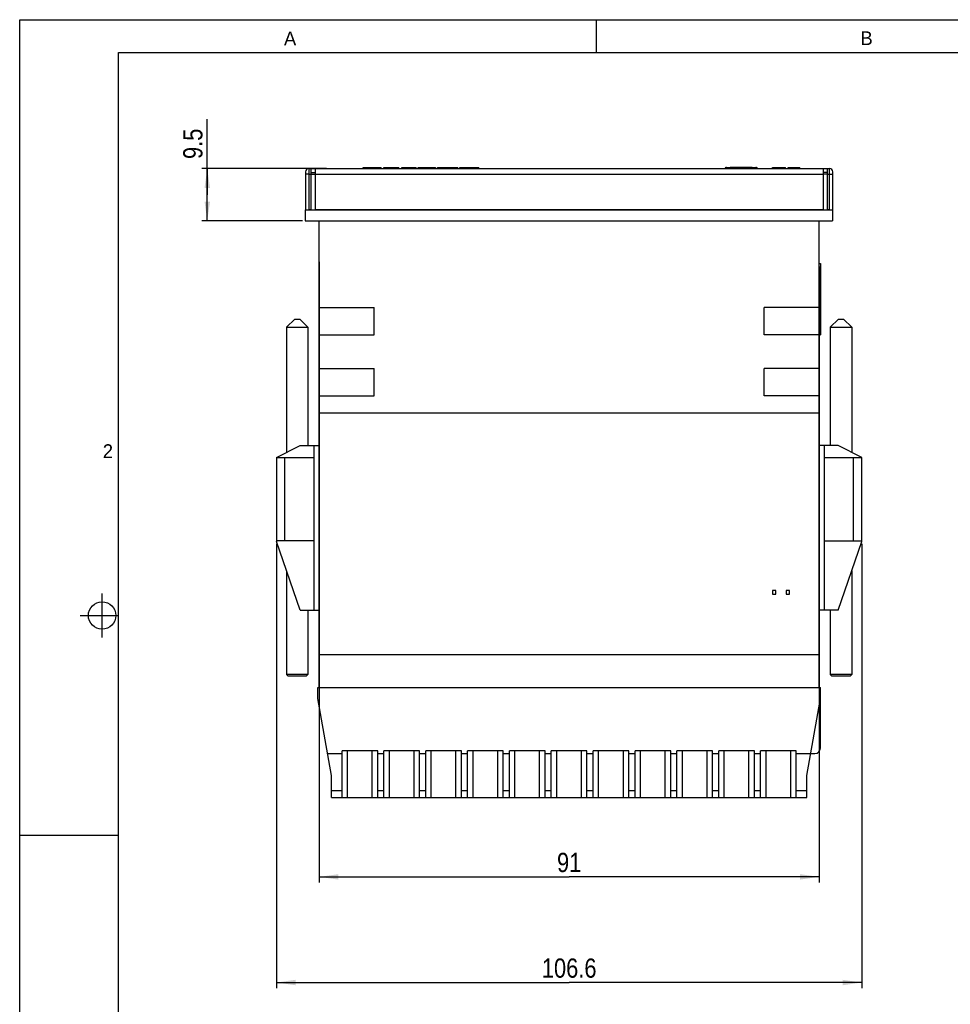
# Model space of a CAD drawing. Header units: millimetres. Extents: x 0 to 420, y 0 to 297.
# Tile 2 of 9: x 0 to 169, y 118 to 297. Entities that reach past the tile are written whole.
import ezdxf

# ---------------------------------------------------------------- set-up
doc = ezdxf.new("R2010")
doc.units = ezdxf.units.MM
doc.header["$LTSCALE"] = 23.1
doc.layers.get('0').update_dxf_attribs({"linetype": 'CONTINUOUS'})
doc.layers.add('3_ALL_AXES', color=7, linetype='CONTINUOUS')
doc.styles.get("Standard").update_dxf_attribs({"font": 'txt', "width": 0.85})
doc.styles.add('TEXTSTYLE_2', font='trium.ttf')
doc.dimstyles.new('DIMSTYLE_1', dxfattribs={"dimtxt": 3.5, "dimasz": 3.5, "dimexe": 1, "dimexo": 0.5, "dimgap": 0.875, "dimtad": 1, "dimdec": 4, "dimdsep": 46, "dimtxsty": 'STANDARD', "dimblk": '_FILLED', "dimblk1": '_FILLED', "dimblk2": '_FILLED', "dimcen": 0.09, "dimadec": 4, "dimazin": 2, "dimtp": 0.15, "dimtm": 0.15, "dimtfac": 1, "dimtdec": 4, "dimtofl": 0, "dimtmove": 0, "dimatfit": 3, "dimldrblk": '_FILLED', "dimfxl": 1, "dimtolj": 1, "dimarcsym": 0})
doc.dimstyles.new('DIMSTYLE_2', dxfattribs={"dimtxt": 3.5, "dimasz": 3.5, "dimexe": 1, "dimexo": 0.5, "dimgap": 0.875, "dimtad": 1, "dimdec": 4, "dimdsep": 46, "dimtxsty": 'STANDARD', "dimblk": '_FILLED', "dimblk1": '_FILLED', "dimblk2": '_FILLED', "dimcen": 0.09, "dimadec": 4, "dimazin": 2, "dimtp": 0.1, "dimtm": 0.1, "dimtfac": 1, "dimtdec": 4, "dimtofl": 0, "dimtmove": 0, "dimatfit": 3, "dimldrblk": '_FILLED', "dimfxl": 1, "dimtolj": 1, "dimarcsym": 0})

# ---------------------------------------------------------------- blocks, each defined once
blk = doc.blocks.new('_FILLED')
at = {"color": 0, "linetype": 'BYBLOCK'}
blk.add_solid([(0, 0), (-1, 0.143), (-1, -0.143)], dxfattribs=at)
blk = doc.blocks.new('*D2')
at = {"color": 2, "linetype": 'CONTINUOUS'}
for p, q in [((46.74, 201.58), (46.74, 120.67)), ((153.34, 201.58), (153.34, 120.67)), ((46.74, 121.67), (100.04, 121.67)), ((153.34, 121.67), (100.04, 121.67))]:
    blk.add_line(p, q, dxfattribs=at)
at = {"color": 2, "linetype": 'CONTINUOUS', "xscale": 3.5, "yscale": 3.5, "zscale": 3.5, "rotation": 180}
blk.add_blockref('_FILLED', (46.74, 121.67), dxfattribs=at)
at = {"color": 2, "linetype": 'CONTINUOUS', "xscale": 3.5, "yscale": 3.5, "zscale": 3.5}
blk.add_blockref('_FILLED', (153.34, 121.67), dxfattribs=at)
at = {"color": 2, "linetype": 'CONTINUOUS', "insert": (100.04, 126.05), "char_height": 3.5, "width": 18.375, "attachment_point": 2, "line_spacing_factor": 0.9}
blk.add_mtext('106.6', dxfattribs=at)
blk = doc.blocks.new('*D3')
at = {"color": 2, "linetype": 'CONTINUOUS'}
for p, q in [((34.15, 265.13), (34.15, 278.88)), ((55.84, 269.88), (33.15, 269.88)), ((34.15, 269.88), (34.15, 265.13)), ((34.15, 260.38), (34.15, 265.13)), ((51.49, 260.38), (33.15, 260.38))]:
    blk.add_line(p, q, dxfattribs=at)
at = {"color": 2, "linetype": 'CONTINUOUS', "xscale": 3.5, "yscale": 3.5, "zscale": 3.5}
for p, rotation in [((34.15, 269.88), 90), ((34.15, 260.38), 270)]:
    blk.add_blockref('_FILLED', p, dxfattribs=dict(at, rotation=rotation))
at = {"color": 2, "linetype": 'CONTINUOUS', "insert": (29.77, 271.63), "char_height": 3.5, "width": 10.875, "attachment_point": 1, "rotation": 90, "line_spacing_factor": 0.9}
blk.add_mtext('9.5', dxfattribs=at)
blk = doc.blocks.new('*D4')
at = {"color": 2, "linetype": 'CONTINUOUS'}
for p, q in [((54.54, 252.88), (54.54, 139.91)), ((145.54, 252.08), (145.54, 139.91)), ((54.54, 140.91), (100.04, 140.91)), ((145.54, 140.91), (100.04, 140.91))]:
    blk.add_line(p, q, dxfattribs=at)
at = {"color": 2, "linetype": 'CONTINUOUS', "xscale": 3.5, "yscale": 3.5, "zscale": 3.5, "rotation": 180}
blk.add_blockref('_FILLED', (54.54, 140.91), dxfattribs=at)
at = {"color": 2, "linetype": 'CONTINUOUS', "xscale": 3.5, "yscale": 3.5, "zscale": 3.5}
blk.add_blockref('_FILLED', (145.54, 140.91), dxfattribs=at)
at = {"color": 2, "linetype": 'CONTINUOUS', "insert": (100.04, 145.29), "char_height": 3.5, "width": 7.125, "attachment_point": 2, "line_spacing_factor": 0.9}
blk.add_mtext('91', dxfattribs=at)

msp = doc.modelspace()

# ---------------------------------------------------------------- linework, layer by layer
at = {"color": 2, "linetype": 'CONTINUOUS'}
for p, q in [((0, 0), (0, 297)), ((0, 297), (420, 297)), ((105, 291), (105, 297)), ((15, 184.5), (15, 192.5)), ((11, 188.5), (18, 188.5)), ((0, 148.5), (18, 148.5))]:
    msp.add_line(p, q, dxfattribs=at)
at = {"color": 7, "linetype": 'CONTINUOUS'}
for p, q in [((18, 6), (18, 291)), ((18, 291), (414, 291)), ((52.03608, 269.28449), (52.03608, 262.38449)), ((62.53608, 269.88449), (62.53608, 270.08449)), ((62.53608, 270.08449), (65.80483, 270.08449)), ((65.80483, 269.88449), (65.80483, 270.08449)), ((66.26733, 269.88449), (66.26733, 270.08449)), ((66.26733, 270.08449), (69.034, 270.08449)), ((69.034, 269.88449), (69.034, 270.08449)), ((69.57358, 269.88449), (69.57358, 270.08449)), ((69.57358, 270.08449), (72.20691, 270.08449)), ((70.34025, 269.88449), (70.34025, 270.08449)), ((72.09858, 269.88449), (72.09858, 270.08449)), ((72.20691, 269.88449), (72.20691, 270.08449)), ((72.57566, 269.88449), (72.57566, 270.08449)), ((72.57566, 270.08449), (75.67566, 270.08449)), ((73.34233, 269.88449), (73.34233, 270.08449)), ((74.9215, 269.88449), (74.9215, 270.08449)), ((75.67566, 269.88449), (75.67566, 270.08449)), ((76.059, 269.88449), (76.059, 270.08449)), ((76.059, 270.08449), (79.76316, 270.08449)), ((76.9465, 269.88449), (76.9465, 270.08449)), ((77.16525, 269.88449), (77.16525, 270.08449)), ((78.67566, 269.88449), (78.67566, 270.08449)), ((78.88816, 269.88449), (78.88816, 270.08449)), ((79.76316, 269.88449), (79.76316, 270.08449)), ((80.15066, 269.88449), (80.15066, 270.08449)), ((80.15066, 270.08449), (83.584, 270.08449)), ((80.91733, 269.88449), (80.91733, 270.08449)), ((82.4215, 269.88449), (82.4215, 270.08449)), ((83.584, 269.88449), (83.584, 270.08449)), ((128.68034, 270.08449), (134.0316, 270.08449)), ((129.37608, 270.08449), (129.37608, 270.12449)), ((129.37608, 270.12449), (130.31139, 270.12449)), ((130.32283, 270.08449), (130.32283, 270.12449)), ((130.32283, 270.12449), (133.33608, 270.12449)), ((130.77283, 270.08449), (130.77283, 270.12449)), ((132.72283, 270.08449), (132.72283, 270.12449)), ((133.02283, 270.08449), (133.02283, 270.12449)), ((133.33608, 270.08449), (133.33608, 270.12449)), ((137.03608, 269.88449), (137.03608, 270.08449)), ((137.03608, 270.08449), (139.41703, 270.08449)), ((138.46465, 269.88449), (138.46465, 270.08449)), ((138.82179, 269.88449), (138.82179, 270.08449)), ((139.41703, 269.88449), (139.41703, 270.08449)), ((139.89322, 269.88449), (139.89322, 270.08449)), ((139.89322, 270.08449), (142.03608, 270.08449)), ((139.95275, 269.88449), (139.95275, 270.08449)), ((140.01227, 269.88449), (140.01227, 270.08449)), ((140.13132, 269.88449), (140.13132, 270.08449)), ((140.30989, 269.88449), (140.30989, 270.08449)), ((140.60751, 269.88449), (140.60751, 270.08449)), ((140.96465, 269.88449), (140.96465, 270.08449)), ((141.32179, 269.88449), (141.32179, 270.08449)), ((141.61941, 269.88449), (141.61941, 270.08449)), ((141.79798, 269.88449), (141.79798, 270.08449)), ((141.91703, 269.88449), (141.91703, 270.08449)), ((141.97656, 269.88449), (141.97656, 270.08449)), ((142.03608, 269.88449), (142.03608, 270.08449)), ((148.03608, 262.38449), (148.03608, 269.28449)), ((51.98608, 262.38449), (51.98608, 260.38449)), ((51.98608, 262.38449), (148.03608, 262.38449)), ((147.98608, 262.38449), (147.98608, 260.38449)), ((51.98608, 260.38449), (147.98608, 260.38449)), ((54.53608, 175.38449), (54.53608, 260.38449)), ((145.53608, 175.38449), (145.53608, 260.38449)), ((54.53608, 244.58449), (64.53608, 244.58449)), ((64.53608, 239.58449), (64.53608, 244.58449)), ((145.53608, 244.58449), (135.53608, 244.58449)), ((135.53608, 239.58449), (135.53608, 244.58449)), ((50.0861, 242.48449), (48.58608, 240.98442)), ((50.08612, 242.48449), (50.98604, 242.48449)), ((50.98606, 242.48449), (52.48608, 240.98442)), ((149.0861, 242.48449), (147.58608, 240.98442)), ((149.08612, 242.48449), (149.98604, 242.48449)), ((149.98606, 242.48449), (151.48608, 240.98442)), ((48.58608, 240.98449), (52.48608, 240.98449)), ((48.58608, 240.98441), (48.58608, 218.231)), ((52.48608, 240.98441), (52.48608, 219.48449)), ((147.58608, 240.98449), (151.48608, 240.98449)), ((147.58608, 240.98441), (147.58608, 219.48449)), ((151.48608, 240.98441), (151.48608, 218.231)), ((54.53608, 239.58449), (64.53608, 239.58449)), ((145.53608, 239.58449), (135.53608, 239.58449)), ((54.53608, 233.48449), (64.53608, 233.48449)), ((64.53608, 228.48449), (64.53608, 233.48449)), ((145.53608, 233.48449), (135.53608, 233.48449)), ((135.53608, 228.48449), (135.53608, 233.48449)), ((54.53608, 228.48449), (64.53608, 228.48449)), ((145.53608, 228.48449), (135.53608, 228.48449)), ((54.53608, 225.38449), (145.53608, 225.38449)), ((46.73608, 217.28449), (51.03608, 219.48449)), ((51.03608, 219.48449), (54.53608, 219.48449)), ((53.53608, 219.48449), (53.53608, 189.48449)), ((149.03608, 219.48449), (145.53608, 219.48449)), ((146.53608, 189.48449), (146.53608, 219.48449)), ((153.33608, 217.28449), (149.03608, 219.48449)), ((46.73608, 217.28449), (46.73608, 202.08449)), ((46.73608, 217.28449), (53.53608, 217.28449)), ((146.53608, 217.28449), (153.33608, 217.28449)), ((153.33608, 202.08449), (153.33608, 217.28449)), ((53.53608, 202.08449), (46.73608, 202.08449)), ((51.03608, 189.48449), (46.76288, 202.00597)), ((146.53608, 202.08449), (153.33608, 202.08449)), ((149.03608, 189.48449), (153.30928, 202.00597)), ((48.58608, 196.66356), (48.58608, 177.78458)), ((151.48608, 196.66356), (151.48608, 177.78458)), ((137.03594, 193.03452), (137.03593, 192.41452)), ((137.03593, 192.41452), (137.65593, 192.41451)), ((137.65594, 193.03451), (137.03594, 193.03452)), ((137.65593, 192.41451), (137.65594, 193.03451)), ((139.53594, 193.03449), (139.53593, 192.41449)), ((139.53593, 192.41449), (140.15593, 192.41449)), ((140.15594, 193.03449), (139.53594, 193.03449)), ((140.15593, 192.41449), (140.15594, 193.03449)), ((51.03608, 189.48449), (54.53608, 189.48449)), ((52.48608, 189.48449), (52.48608, 177.78458)), ((149.03608, 189.48449), (145.53608, 189.48449)), ((147.58608, 189.48449), (147.58608, 177.78458)), ((54.53608, 181.38449), (145.53608, 181.38449)), ((48.88616, 177.48449), (48.58608, 177.78458)), ((52.48608, 177.78449), (48.58608, 177.78449)), ((52.186, 177.48449), (52.48608, 177.78458)), ((147.88616, 177.48449), (147.58608, 177.78458)), ((151.48608, 177.78449), (147.58608, 177.78449)), ((151.186, 177.48449), (151.48608, 177.78458)), ((52.18593, 177.48449), (48.88623, 177.48449)), ((151.18593, 177.48449), (147.88623, 177.48449)), ((54.28608, 173.38449), (54.28608, 175.38449)), ((54.28608, 175.38449), (145.78608, 175.38449)), ((145.78608, 164.38449), (145.78608, 175.38449)), ((56.78608, 159.38449), (54.28608, 173.38449)), ((143.28608, 159.38449), (145.78608, 173.38449)), ((56.07179, 163.38449), (58.68608, 163.38449)), ((65.18608, 163.88449), (58.68608, 163.88449)), ((58.68608, 155.38449), (58.68608, 163.88449)), ((65.18608, 155.38449), (65.18608, 163.88449)), ((65.18608, 163.38449), (66.30608, 163.38449)), ((72.80608, 163.88449), (66.30608, 163.88449)), ((66.30608, 155.38449), (66.30608, 163.88449)), ((72.80608, 155.38449), (72.80608, 163.88449)), ((72.80608, 163.38449), (73.92608, 163.38449)), ((80.42608, 163.88449), (73.92608, 163.88449)), ((73.92608, 155.38449), (73.92608, 163.88449)), ((80.42608, 155.38449), (80.42608, 163.88449)), ((80.42608, 163.38449), (81.54608, 163.38449)), ((88.04608, 163.88449), (81.54608, 163.88449)), ((81.54608, 155.38449), (81.54608, 163.88449)), ((88.04608, 155.38449), (88.04608, 163.88449)), ((88.04608, 163.38449), (89.16608, 163.38449)), ((95.66608, 163.88449), (89.16608, 163.88449)), ((89.16608, 155.38449), (89.16608, 163.88449)), ((95.66608, 155.38449), (95.66608, 163.88449)), ((95.66608, 163.38449), (96.78608, 163.38449)), ((103.28608, 163.88449), (96.78608, 163.88449)), ((96.78608, 155.38449), (96.78608, 163.88449)), ((103.28608, 155.38449), (103.28608, 163.88449)), ((103.28608, 163.38449), (104.40608, 163.38449)), ((110.90608, 163.88449), (104.40608, 163.88449)), ((104.40608, 155.38449), (104.40608, 163.88449)), ((110.90608, 155.38449), (110.90608, 163.88449)), ((110.90608, 163.38449), (112.02608, 163.38449)), ((118.52608, 163.88449), (112.02608, 163.88449)), ((112.02608, 155.38449), (112.02608, 163.88449)), ((118.52608, 155.38449), (118.52608, 163.88449)), ((118.52608, 163.38449), (119.64608, 163.38449)), ((126.14608, 163.88449), (119.64608, 163.88449)), ((119.64608, 155.38449), (119.64608, 163.88449)), ((126.14608, 155.38449), (126.14608, 163.88449)), ((126.14608, 163.38449), (127.26608, 163.38449)), ((133.76608, 163.88449), (127.26608, 163.88449)), ((127.26608, 155.38449), (127.26608, 163.88449)), ((133.76608, 155.38449), (133.76608, 163.88449)), ((133.76608, 163.38449), (134.88608, 163.38449)), ((141.38608, 163.88449), (134.88608, 163.88449)), ((134.88608, 155.38449), (134.88608, 163.88449)), ((141.38608, 155.38449), (141.38608, 163.88449)), ((141.38608, 163.38449), (144.78608, 163.38449)), ((56.78608, 155.38449), (56.78608, 159.38449)), ((143.28608, 155.38449), (143.28608, 159.38449)), ((56.78608, 155.38449), (143.28608, 155.38449))]:
    msp.add_line(p, q, dxfattribs=at)
at = {"color": 9, "linetype": 'CONTINUOUS'}
for p, q in [((52.63608, 269.88449), (52.63608, 262.38449)), ((62.86733, 269.88449), (62.86733, 270.08449)), ((64.184, 269.88449), (64.184, 270.08449)), ((65.51293, 269.88449), (65.51293, 270.08449)), ((74.4965, 269.88449), (74.4965, 270.08449)), ((74.79233, 269.88449), (74.79233, 270.08449)), ((74.90066, 269.88449), (74.90066, 270.08449)), ((128.44395, 269.97236), (134.26821, 269.97236)), ((128.46821, 269.99662), (134.24395, 269.99662)), ((147.43608, 262.38449), (147.43608, 269.88449)), ((52.63608, 268.88449), (52.03608, 268.88449)), ((147.43608, 268.88449), (148.03608, 268.88449)), ((48.23608, 217.28449), (48.23608, 202.08449)), ((151.83608, 202.08449), (151.83608, 217.28449)), ((59.68608, 155.38449), (59.68608, 163.88449)), ((64.18608, 155.38449), (64.18608, 163.88449)), ((67.30608, 155.38449), (67.30608, 163.88449)), ((71.80608, 155.38449), (71.80608, 163.88449)), ((74.92608, 155.38449), (74.92608, 163.88449)), ((79.42608, 155.38449), (79.42608, 163.88449)), ((82.54608, 155.38449), (82.54608, 163.88449)), ((87.04608, 155.38449), (87.04608, 163.88449)), ((90.16608, 155.38449), (90.16608, 163.88449)), ((94.66608, 155.38449), (94.66608, 163.88449)), ((97.78608, 155.38449), (97.78608, 163.88449)), ((102.28608, 155.38449), (102.28608, 163.88449)), ((105.40608, 155.38449), (105.40608, 163.88449)), ((109.90608, 155.38449), (109.90608, 163.88449)), ((113.02608, 155.38449), (113.02608, 163.88449)), ((117.52608, 155.38449), (117.52608, 163.88449)), ((120.64608, 155.38449), (120.64608, 163.88449)), ((125.14608, 155.38449), (125.14608, 163.88449)), ((128.26608, 155.38449), (128.26608, 163.88449)), ((132.76608, 155.38449), (132.76608, 163.88449)), ((135.88608, 155.38449), (135.88608, 163.88449)), ((140.38608, 155.38449), (140.38608, 163.88449)), ((58.68608, 156.59828), (56.78608, 156.59828)), ((66.30608, 156.59828), (65.18608, 156.59828)), ((73.92608, 156.59828), (72.80608, 156.59828)), ((81.54608, 156.59828), (80.42608, 156.59828)), ((89.16608, 156.59828), (88.04608, 156.59828)), ((96.78608, 156.59828), (95.66608, 156.59828)), ((104.40608, 156.59828), (103.28608, 156.59828)), ((112.02608, 156.59828), (110.90608, 156.59828)), ((119.64608, 156.59828), (118.52608, 156.59828)), ((127.26608, 156.59828), (126.14608, 156.59828)), ((134.88608, 156.59828), (133.76608, 156.59828)), ((143.28608, 156.59828), (141.38608, 156.59828))]:
    msp.add_line(p, q, dxfattribs=at)
at = {"color": 7, "linetype": 'CONTINUOUS'}
msp.add_circle((15, 188.5), 2.50062, dxfattribs=at)
for centre, radius, start, end in [((52.63608, 269.28449), 0.6, 90, 180), ((128.68034, 269.78449), 0.3, 90, 135), ((134.03182, 269.78449), 0.3, 45, 90), ((147.43608, 269.28449), 0.6, 0, 90), ((47.23608, 202.16746), 0.5, 189.551642, 198.8432254), ((152.83608, 202.16746), 0.5, 341.1567746, 350.448358), ((144.78608, 164.38449), 1, 270, 360)]:
    msp.add_arc(centre, radius, start, end, dxfattribs=at)
at = {"layer": '3_ALL_AXES', "color": 7, "linetype": 'CONTINUOUS'}
for p, q in [((52.63608, 269.88449), (147.43608, 269.88449)), ((53.03608, 269.88449), (53.03608, 262.38449)), ((53.03608, 269.18449), (53.78608, 269.18449)), ((53.78608, 269.88449), (53.78608, 262.38449)), ((128.46821, 269.99662), (128.44395, 269.97236)), ((134.24395, 269.99662), (134.26821, 269.97236)), ((146.28608, 269.88449), (146.28608, 262.38449)), ((147.03608, 269.18449), (146.28608, 269.18449)), ((147.03608, 269.88449), (147.03608, 262.38449)), ((53.03608, 268.88449), (53.78608, 268.88449)), ((147.03608, 268.88449), (146.28608, 268.88449)), ((53.03608, 262.38449), (52.63608, 262.38449)), ((146.28608, 262.38449), (53.78608, 262.38449)), ((147.43608, 262.38449), (147.03608, 262.38449)), ((145.53608, 252.58449), (145.78608, 252.58449)), ((145.78608, 252.58449), (145.78608, 239.58449)), ((145.53608, 239.58449), (145.78608, 239.58449))]:
    msp.add_line(p, q, dxfattribs=at)
at = {"layer": '3_ALL_AXES', "color": 9, "linetype": 'CONTINUOUS'}
for p, q in [((52.63608, 268.88449), (53.03608, 268.88449)), ((53.78608, 268.88449), (146.28608, 268.88449)), ((147.03608, 268.88449), (147.43608, 268.88449))]:
    msp.add_line(p, q, dxfattribs=at)

# ---------------------------------------------------------------- texts
at = {"color": 2, "linetype": 'CONTINUOUS', "char_height": 2.5, "attachment_point": 2, "line_spacing_factor": 0.9, "style": 'TEXTSTYLE_2'}
for s, insert, width in [('A', (49.2338, 294.82977), 2.3055556), ('B', (154.19009, 294.87931), 2.3703704), ('2', (16.05899, 219.68357), 1.9166667)]:
    msp.add_mtext(s, dxfattribs=dict(at, insert=insert, width=width))

# ---------------------------------------------------------------- dimensions: what is measured, and where the dimension line sits
at = {"color": 2, "linetype": 'CONTINUOUS'}
dim = msp.add_linear_dim(base=(34.1466, 269.88449), p1=(51.98608, 260.38449), p2=(56.33608, 269.88449), angle=90, dimstyle='DIMSTYLE_2', dxfattribs=at)
dim.commit()
dim.dimension.update_dxf_attribs({"geometry": '*D3', "text_midpoint": (34.1466, 274.75953), "dimtype": 160})
for base, p1, p2, picture, middle in [((145.53608, 140.91455), (54.53608, 253.38449), (145.53608, 252.58449), '*D4', (99.53608, 140.91455)), ((153.33608, 121.67455), (46.73608, 202.08449), (153.33608, 202.08449), '*D2', (99.53608, 121.67455))]:
    dim = msp.add_linear_dim(base=base, p1=p1, p2=p2, dimstyle='DIMSTYLE_1', dxfattribs=at)
    dim.commit()
    dim.dimension.update_dxf_attribs({"geometry": picture, "text_midpoint": middle, "dimtype": 160})

doc.saveas('drawing.dxf')
